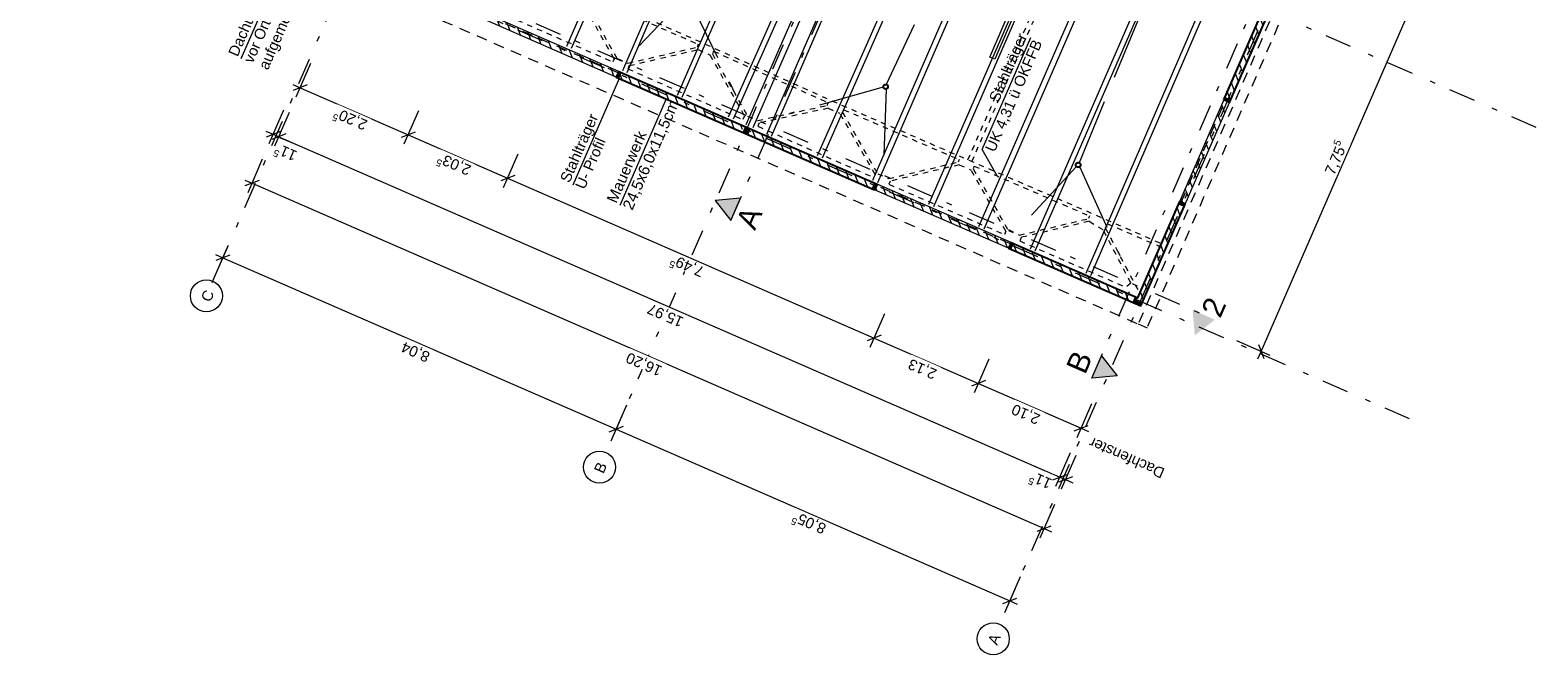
# Model space of a CAD drawing. Header units: metres. Extents: x -28 to 17.6, y -36.9 to 27.7.
# Tile 1 of 13: x -27.4 to 0.8, y -36.9 to -25.2. Entities that reach past the tile are written whole.
import ezdxf

# ---------------------------------------------------------------- set-up
doc = ezdxf.new("R2010")
doc.units = ezdxf.units.M
doc.header["$MEASUREMENT"] = 0
for name, pattern in [('3_Strichlinie', [0.35, 0.2, -0.15]), ('5_Strichlinie_ eng 2', [0.2, 0.1, -0.1]), ('Achslinie 01', [1.166667, 0.5, -0.3, 0, -0.366667]), ('DGN Style 3', [1.731308, 1.236649, -0.494659]), ('Wipeout_Contour', [1, 0, -1])]:
    doc.linetypes.add(name, pattern=pattern)
for name, color, linetype in [('00_Achsraster', 7, 'Continuous'), ('GBE_Beschriftung', 7, 'Continuous'), ('GBE_Dach', 7, 'Continuous'), ('GBE_Fen_Tuer', 7, 'Continuous'), ('GBE_Wand_Decke_tragend_Schnitt', 7, 'Continuous'), ('GBE_Wand_Decke_tragend_Schraffur', 7, 'Continuous'), ('NEU_GBE_Bemassung_fsa', 7, 'Continuous'), ('NEU_GBE_Fahrdraht', 7, 'Continuous'), ('NEU_GBE_Holzbalken', 7, 'Continuous'), ('NEU_GBE_Lampe', 7, 'Continuous'), ('NEU_GBE_Regenrinne', 7, 'Continuous'), ('NEU_GBE_Stuetze', 7, 'Continuous'), ('NEU_GBE_Traeger', 7, 'Continuous'), ('NEU_GPL_Schnittlinie', 7, 'Continuous')]:
    doc.layers.add(name, color=color, linetype=linetype)
doc.styles.add('ERSTELLTER_STIL_1', font='txt')
doc.dimstyles.new('ERSTELLTER_STIL__1', dxfattribs={"dimtxt": 0.2, "dimasz": 0.190285, "dimexe": 0.18, "dimexo": 0.5, "dimgap": 0.09, "dimtad": 1, "dimzin": 0, "dimdsep": 46, "dimtxsty": 'ERSTELLTER_STIL_1', "dimblk": 'ARROWHEAD_6', "dimblk1": 'ARROWHEAD_6', "dimblk2": 'ARROWHEAD_6', "dimcen": 0.09, "dimclrd": 7, "dimclre": 7, "dimclrt": 7, "dimazin": 0, "dimtfac": 1, "dimtdec": 4, "dimtmove": 2, "dimatfit": 3, "dimfxl": 1, "dimtolj": 1, "dimtzin": 0, "dimarcsym": 0})
doc.dimstyles.new('ERSTELLTER_STIL__2', dxfattribs={"dimtxt": 0.2, "dimasz": 0.190285, "dimexe": 0.18, "dimexo": 0.5, "dimgap": 0.09, "dimtad": 1, "dimzin": 0, "dimdsep": 46, "dimtxsty": 'ERSTELLTER_STIL_1', "dimblk": 'ARROWHEAD_6', "dimblk1": 'ARROWHEAD_6', "dimblk2": 'ARROWHEAD_6', "dimcen": 0.09, "dimclrd": 7, "dimclre": 7, "dimclrt": 7, "dimazin": 0, "dimtfac": 1, "dimtdec": 4, "dimtmove": 0, "dimatfit": 3, "dimfxl": 1, "dimtolj": 1, "dimtzin": 0, "dimarcsym": 0})
doc.dimstyles.new('ERSTELLTER_STIL__3', dxfattribs={"dimtxt": 0.2, "dimasz": 0.19, "dimexe": 0.18, "dimexo": 0.5, "dimgap": 0.09, "dimtad": 1, "dimzin": 0, "dimdsep": 46, "dimtxsty": 'ERSTELLTER_STIL_1', "dimblk": 'ARROWHEAD_6', "dimblk1": 'ARROWHEAD_6', "dimblk2": 'ARROWHEAD_6', "dimcen": 0.09, "dimclrd": 8, "dimclre": 8, "dimclrt": 8, "dimazin": 0, "dimtfac": 1, "dimtdec": 4, "dimtmove": 0, "dimatfit": 3, "dimfxl": 1, "dimtolj": 1, "dimtzin": 0, "dimarcsym": 0})

# ---------------------------------------------------------------- blocks, each defined once
blk = doc.blocks.new('*D18')
at = {"layer": 'NEU_GBE_Bemassung_fsa', "color": 7, "linetype": 'Continuous', "lineweight": 13}
for p, q in [((-22.945, -27.284), (-22.671, -26.654)), ((-22.84, -27.33), (-22.565, -26.7)), ((-23.008, -27.052), (-22.87, -27.112)), ((-22.738, -27.06), (-23.002, -27.164)), ((-22.633, -27.106), (-22.897, -27.21)), ((-22.87, -27.112), (-22.765, -27.158)), ((-22.765, -27.158), (-8.124, -33.535))]:
    blk.add_line(p, q, dxfattribs=at)
blk = doc.blocks.new('ARROWHEAD_6')
at = {"color": 0, "linetype": 'Continuous', "lineweight": 0}
for p, q in [((0, 0), (-1, 0)), ((-0.5, -0.5), (0.5, 0.5))]:
    blk.add_line(p, q, dxfattribs=at)
blk = doc.blocks.new('*D19')
at = {"layer": 'NEU_GBE_Bemassung_fsa', "color": 7, "linetype": 'Continuous', "lineweight": 13}
for p, q in [((-22.633, -27.106), (-22.897, -27.21)), ((-22.765, -27.158), (-8.124, -33.535)), ((-8.255, -33.587), (-7.992, -33.483))]:
    blk.add_line(p, q, dxfattribs=at)
at = {"color": 254, "linetype": 'Wipeout_Contour', "lineweight": 0, "ltscale": 142.080642}
blk.add_wipeout([(-22.327, -27.366), (-22.759, -27.177), (-22.873, -27.439), (-22.441, -27.627)], dxfattribs=at).dxf.layer = 'NEU_GBE_Bemassung_fsa'
at = {"color": 254, "linetype": 'Wipeout_Contour', "lineweight": 0, "ltscale": 136.766469}
blk.add_wipeout([(-15.101, -30.503), (-15.792, -30.202), (-15.899, -30.447), (-15.208, -30.747)], dxfattribs=at).dxf.layer = 'NEU_GBE_Bemassung_fsa'
at = {"color": 254, "linetype": 'Wipeout_Contour', "lineweight": 0, "ltscale": 138.381418}
blk.add_wipeout([(-8.187, -33.514), (-8.602, -33.333), (-8.709, -33.578), (-8.294, -33.759)], dxfattribs=at).dxf.layer = 'NEU_GBE_Bemassung_fsa'
at = {"layer": 'NEU_GBE_Bemassung_fsa', "color": 7, "lineweight": 13, "char_height": 0.2, "attachment_point": 7, "rotation": 156.4651, "style": 'ERSTELLTER_STIL_1'}
for s, insert in [('\\A1;{\\pql;\\fArial|b0|i0|c0|p34;11\\fArial|b0|i0|c0|p34;\\A1{\\H.66x;\\S5^  ;}}', (-22.383, -27.386)), ('\\A1;{\\pql;\\fArial|b0|i0|c0|p34;15,97}', (-15.145, -30.52)), ('\\A1;{\\pql;\\fArial|b0|i0|c0|p34;11\\fArial|b0|i0|c0|p34;\\A1{\\H.66x;\\S5^  ;}}', (-8.23, -33.529))]:
    blk.add_mtext(s, dxfattribs=dict(at, insert=insert))
blk = doc.blocks.new('*D20')
at = {"layer": 'NEU_GBE_Bemassung_fsa', "color": 7, "linetype": 'Continuous', "lineweight": 13}
for p, q in [((-22.765, -27.158), (-8.124, -33.535)), ((-8.199, -33.707), (-7.924, -33.076)), ((-8.093, -33.753), (-7.818, -33.122)), ((-8.255, -33.587), (-7.992, -33.483)), ((-7.886, -33.529), (-8.15, -33.632)), ((-8.124, -33.535), (-8.018, -33.581)), ((-8.018, -33.581), (-7.88, -33.641))]:
    blk.add_line(p, q, dxfattribs=at)
blk = doc.blocks.new('*D21')
at = {"layer": 'NEU_GBE_Bemassung_fsa', "color": 7, "linetype": 'Continuous', "lineweight": 13}
for p, q in [((-22.44, -26.413), (-22.166, -25.783)), ((-22.503, -26.181), (-22.365, -26.241)), ((-22.234, -26.189), (-22.497, -26.293)), ((-22.365, -26.241), (-20.343, -27.122)), ((-20.418, -27.294), (-20.143, -26.664)), ((-20.211, -27.07), (-20.475, -27.174)), ((-20.343, -27.122), (-18.476, -27.935))]:
    blk.add_line(p, q, dxfattribs=at)
at = {"color": 254, "linetype": 'Wipeout_Contour', "lineweight": 0, "ltscale": 137.241343}
blk.add_wipeout([(-21.035, -26.828), (-21.678, -26.547), (-21.785, -26.792), (-21.142, -27.072)], dxfattribs=at).dxf.layer = 'NEU_GBE_Bemassung_fsa'
at = {"layer": 'NEU_GBE_Bemassung_fsa', "color": 7, "lineweight": 13, "insert": (-21.064, -26.809), "char_height": 0.2, "attachment_point": 7, "rotation": 156.4651, "style": 'ERSTELLTER_STIL_1'}
blk.add_mtext('\\A1;{\\pql;\\fArial|b0|i0|c0|p34;2,20\\fArial|b0|i0|c0|p34;\\A1{\\H.66x;\\S5^  ;}}', dxfattribs=at)
blk = doc.blocks.new('*D22')
at = {"layer": 'NEU_GBE_Bemassung_fsa', "color": 7, "linetype": 'Continuous', "lineweight": 13}
for p, q in [((-20.211, -27.07), (-20.475, -27.174)), ((-20.343, -27.122), (-18.476, -27.935)), ((-18.551, -28.107), (-18.276, -27.477)), ((-18.344, -27.883), (-18.607, -27.987)), ((-18.476, -27.935), (-11.603, -30.929))]:
    blk.add_line(p, q, dxfattribs=at)
at = {"color": 254, "linetype": 'Wipeout_Contour', "lineweight": 0, "ltscale": 135.283587}
blk.add_wipeout([(-19.09, -27.675), (-19.733, -27.395), (-19.84, -27.639), (-19.197, -27.919)], dxfattribs=at).dxf.layer = 'NEU_GBE_Bemassung_fsa'
at = {"layer": 'NEU_GBE_Bemassung_fsa', "color": 7, "lineweight": 13, "insert": (-19.119, -27.656), "char_height": 0.2, "attachment_point": 7, "rotation": 156.4651, "style": 'ERSTELLTER_STIL_1'}
blk.add_mtext('\\A1;{\\pql;\\fArial|b0|i0|c0|p34;2,03\\fArial|b0|i0|c0|p34;\\A1{\\H.66x;\\S5^  ;}}', dxfattribs=at)
blk = doc.blocks.new('*D23')
at = {"layer": 'NEU_GBE_Bemassung_fsa', "color": 7, "linetype": 'Continuous', "lineweight": 13}
for p, q in [((-18.344, -27.883), (-18.607, -27.987)), ((-18.476, -27.935), (-11.603, -30.929)), ((-11.471, -30.877), (-11.734, -30.981)), ((-11.603, -30.929), (-9.649, -31.78))]:
    blk.add_line(p, q, dxfattribs=at)
at = {"color": 254, "linetype": 'Wipeout_Contour', "lineweight": 0, "ltscale": 132.771636}
blk.add_wipeout([(-14.72, -29.578), (-15.363, -29.298), (-15.47, -29.543), (-14.827, -29.823)], dxfattribs=at).dxf.layer = 'NEU_GBE_Bemassung_fsa'
at = {"layer": 'NEU_GBE_Bemassung_fsa', "color": 7, "lineweight": 13, "insert": (-14.749, -29.56), "char_height": 0.2, "attachment_point": 7, "rotation": 156.4651, "style": 'ERSTELLTER_STIL_1'}
blk.add_mtext('\\A1;{\\pql;\\fArial|b0|i0|c0|p34;7,49\\fArial|b0|i0|c0|p34;\\A1{\\H.66x;\\S5^  ;}}', dxfattribs=at)
blk = doc.blocks.new('*D24')
at = {"layer": 'NEU_GBE_Bemassung_fsa', "color": 7, "linetype": 'Continuous', "lineweight": 13}
for p, q in [((-18.476, -27.935), (-11.603, -30.929)), ((-11.678, -31.101), (-11.403, -30.47)), ((-11.471, -30.877), (-11.734, -30.981)), ((-11.603, -30.929), (-9.649, -31.78)), ((-9.517, -31.728), (-9.781, -31.831))]:
    blk.add_line(p, q, dxfattribs=at)
at = {"color": 254, "linetype": 'Wipeout_Contour', "lineweight": 0, "ltscale": 132.988726}
blk.add_wipeout([(-10.353, -31.48), (-10.904, -31.24), (-11.01, -31.485), (-10.459, -31.725)], dxfattribs=at).dxf.layer = 'NEU_GBE_Bemassung_fsa'
at = {"layer": 'NEU_GBE_Bemassung_fsa', "color": 7, "lineweight": 13, "insert": (-10.397, -31.497), "char_height": 0.2, "attachment_point": 7, "rotation": 156.4651, "style": 'ERSTELLTER_STIL_1'}
blk.add_mtext('\\A1;{\\pql;\\fArial|b0|i0|c0|p34;2,13}', dxfattribs=at)
blk = doc.blocks.new('*D25')
at = {"layer": 'NEU_GBE_Bemassung_fsa', "color": 7, "linetype": 'Continuous', "lineweight": 13}
for p, q in [((-9.724, -31.952), (-9.449, -31.321)), ((-9.517, -31.728), (-9.781, -31.831)), ((-9.649, -31.78), (-7.724, -32.618)), ((-7.799, -32.79), (-7.525, -32.159)), ((-7.856, -32.67), (-7.592, -32.566)), ((-7.724, -32.618), (-7.587, -32.678))]:
    blk.add_line(p, q, dxfattribs=at)
at = {"color": 254, "linetype": 'Wipeout_Contour', "lineweight": 0, "ltscale": 133.962704}
blk.add_wipeout([(-8.414, -32.325), (-8.965, -32.085), (-9.071, -32.33), (-8.52, -32.569)], dxfattribs=at).dxf.layer = 'NEU_GBE_Bemassung_fsa'
at = {"layer": 'NEU_GBE_Bemassung_fsa', "color": 7, "lineweight": 13, "insert": (-8.458, -32.342), "char_height": 0.2, "attachment_point": 7, "rotation": 156.4651, "style": 'ERSTELLTER_STIL_1'}
blk.add_mtext('\\A1;{\\pql;\\fArial|b0|i0|c0|p34;2,10}', dxfattribs=at)
blk = doc.blocks.new('*D34')
at = {"layer": '00_Achsraster', "color": 8, "linetype": 'Continuous', "lineweight": 18}
for p, q in [((-24.016, -29.886), (-23.741, -29.255)), ((-23.953, -29.367), (-23.816, -29.427)), ((-23.684, -29.376), (-23.947, -29.479)), ((-23.816, -29.427), (-16.444, -32.638)), ((-16.519, -32.81), (-16.244, -32.18)), ((-16.312, -32.586), (-16.576, -32.69)), ((-16.444, -32.638), (-9.061, -35.854))]:
    blk.add_line(p, q, dxfattribs=at)
at = {"color": 254, "linetype": 'Wipeout_Contour', "lineweight": 0, "ltscale": 148.513956}
blk.add_wipeout([(-19.86, -31.16), (-20.407, -30.922), (-20.511, -31.162), (-19.965, -31.4)], dxfattribs=at).dxf.layer = '00_Achsraster'
at = {"layer": '00_Achsraster', "color": 8, "lineweight": 18, "insert": (-19.901, -31.176), "char_height": 0.2, "attachment_point": 7, "rotation": 156.4651, "style": 'ERSTELLTER_STIL_1'}
blk.add_mtext('\\A1;{\\pql;\\fArial|b0|i0|c0|p34;8,04}', dxfattribs=at)
blk = doc.blocks.new('*D35')
at = {"layer": '00_Achsraster', "color": 8, "linetype": 'Continuous', "lineweight": 18}
for p, q in [((-16.312, -32.586), (-16.576, -32.69)), ((-16.444, -32.638), (-9.061, -35.854)), ((-9.136, -36.025), (-8.862, -35.395)), ((-9.193, -35.905), (-8.93, -35.802)), ((-9.061, -35.854), (-8.924, -35.913))]:
    blk.add_line(p, q, dxfattribs=at)
at = {"color": 254, "linetype": 'Wipeout_Contour', "lineweight": 0, "ltscale": 146.739424}
blk.add_wipeout([(-12.437, -34.393), (-13.076, -34.115), (-13.18, -34.355), (-12.542, -34.633)], dxfattribs=at).dxf.layer = '00_Achsraster'
at = {"layer": '00_Achsraster', "color": 8, "lineweight": 18, "insert": (-12.462, -34.374), "char_height": 0.2, "attachment_point": 7, "rotation": 156.4651, "style": 'ERSTELLTER_STIL_1'}
blk.add_mtext('\\A1;{\\pql;\\fArial|b0|i0|c0|p34;8,05\\fArial|b0|i0|c0|p34;\\A1{\\H.66x;\\S5^  ;}}', dxfattribs=at)
blk = doc.blocks.new('*D37')
at = {"layer": 'NEU_GBE_Bemassung_fsa', "color": 7, "linetype": 'Continuous', "lineweight": 13}
for p, q in [((-23.344, -28.201), (-23.07, -27.57)), ((-23.407, -27.969), (-23.269, -28.029)), ((-23.138, -27.977), (-23.401, -28.081)), ((-23.269, -28.029), (-8.417, -34.497)), ((-8.492, -34.67), (-8.218, -34.039)), ((-8.549, -34.549), (-8.286, -34.446)), ((-8.417, -34.497), (-8.28, -34.557))]:
    blk.add_line(p, q, dxfattribs=at)
at = {"color": 254, "linetype": 'Wipeout_Contour', "lineweight": 0, "ltscale": 140.759384}
blk.add_wipeout([(-15.501, -31.419), (-16.191, -31.119), (-16.298, -31.363), (-15.607, -31.664)], dxfattribs=at).dxf.layer = 'NEU_GBE_Bemassung_fsa'
at = {"layer": 'NEU_GBE_Bemassung_fsa', "color": 7, "lineweight": 13, "insert": (-15.545, -31.437), "char_height": 0.2, "attachment_point": 7, "rotation": 156.4651, "style": 'ERSTELLTER_STIL_1'}
blk.add_mtext('\\A1;{\\pql;\\fArial|b0|i0|c0|p34;16,20}', dxfattribs=at)
blk = doc.blocks.new('*D38')
at = {"layer": 'NEU_GBE_Bemassung_fsa', "color": 7, "linetype": 'Continuous', "lineweight": 13}
for p, q in [((-1.251, -24.07), (-0.502, -22.35)), ((-1.302, -23.938), (-1.199, -24.202)), ((-4.348, -31.181), (-1.251, -24.07)), ((-4.176, -31.256), (-4.806, -30.982)), ((-4.4, -31.05), (-4.296, -31.313)), ((-4.408, -31.319), (-4.348, -31.181))]:
    blk.add_line(p, q, dxfattribs=at)
at = {"color": 254, "linetype": 'Wipeout_Contour', "lineweight": 0, "ltscale": 110.909685}
blk.add_wipeout([(-2.945, -27.945), (-2.665, -27.302), (-2.91, -27.195), (-3.19, -27.838)], dxfattribs=at).dxf.layer = 'NEU_GBE_Bemassung_fsa'
at = {"layer": 'NEU_GBE_Bemassung_fsa', "color": 7, "lineweight": 13, "insert": (-2.927, -27.916), "char_height": 0.2, "attachment_point": 7, "rotation": 66.4651, "style": 'ERSTELLTER_STIL_1'}
blk.add_mtext('\\A1;{\\pql;\\fArial|b0|i0|c0|p34;7,75\\fArial|b0|i0|c0|p34;\\A1{\\H.66x;\\S5^  ;}}', dxfattribs=at)
blk = doc.blocks.new('*D39')
at = {"layer": 'NEU_GBE_Bemassung_fsa', "color": 7, "linetype": 'Continuous', "lineweight": 13}
for p, q in [((-0.502, -22.35), (1.218, -18.402)), ((-0.329, -22.425), (-0.96, -22.15)), ((-0.553, -22.218), (-0.45, -22.482)), ((-1.251, -24.07), (-0.502, -22.35)), ((-1.079, -24.145), (-1.709, -23.87)), ((-1.302, -23.938), (-1.199, -24.202)), ((-4.348, -31.181), (-1.251, -24.07))]:
    blk.add_line(p, q, dxfattribs=at)
at = {"color": 254, "linetype": 'Wipeout_Contour', "lineweight": 0, "ltscale": 92.7168}
blk.add_wipeout([(-1.022, -23.529), (-0.742, -22.886), (-0.987, -22.779), (-1.267, -23.422)], dxfattribs=at).dxf.layer = 'NEU_GBE_Bemassung_fsa'
at = {"layer": 'NEU_GBE_Bemassung_fsa', "color": 7, "lineweight": 13, "insert": (-1.004, -23.5), "char_height": 0.2, "attachment_point": 7, "rotation": 66.4651, "style": 'ERSTELLTER_STIL_1'}
blk.add_mtext('\\A1;{\\pql;\\fArial|b0|i0|c0|p34;1,87\\fArial|b0|i0|c0|p34;\\A1{\\H.66x;\\S5^  ;}}', dxfattribs=at)

msp = doc.modelspace()

# ---------------------------------------------------------------- hatches: boundary and pattern name
at = {"layer": 'GBE_Wand_Decke_tragend_Schraffur', "linetype": 'Continuous', "lineweight": 13}
h = msp.add_hatch(dxfattribs=at)
h.set_pattern_fill('MW_Ziegel_0001', style=0, pattern_type=2)
h.set_pattern_definition([(111.465, (-4.92263, -26.47328), (0.1256365, 0.049401), [])])
h.paths.add_polyline_path([(-5.046, -26.469), (-4.941, -26.515), (-2.545, -21.014), (-2.65, -20.968)])
h = msp.add_hatch(dxfattribs=at)
h.set_pattern_fill('MW_Vormauerziegel_0001', style=0, pattern_type=2)
h.set_pattern_definition([(111.465, (-19.20709, -24.83478), (0.139596, 0.05489), [])])
h.paths.add_polyline_path([(-21.453, -23.857), (-16.439, -26.04), (-16.394, -25.935), (-21.301, -23.798), (-20.514, -21.991), (-20.62, -21.945)])
h = msp.add_hatch(dxfattribs=at)
h.set_pattern_fill('MW_Ziegel_0001', style=0, pattern_type=2)
h.set_pattern_definition([(111.465, (-14.0748, -27.02137), (0.1256365, 0.049401), [])])
h.paths.add_polyline_path([(-16.44, -26.041), (-14.093, -27.063), (-14.047, -26.957), (-16.394, -25.935)])
h = msp.add_hatch(dxfattribs=at)
h.set_pattern_fill('MW_Ziegel_0001', style=0, pattern_type=2)
h.set_pattern_definition([(111.465, (-6.83805, -30.22152), (0.1256365, 0.049401), [])])
h.paths.add_polyline_path([(-9.084, -29.244), (-6.6, -30.325), (-4.941, -26.515), (-5.046, -26.469), (-6.66, -30.174), (-9.038, -29.139)])
h = msp.add_hatch(dxfattribs=at)
h.set_pattern_fill('MW_Ziegel_0001', style=0, pattern_type=2)
h.set_pattern_definition([(111.465, (-11.57793, -28.10842), (0.1256365, 0.049401), [])])
h.paths.add_polyline_path([(-13.963, -27.119), (-9.083, -29.244), (-9.038, -29.138), (-13.917, -27.013)])
at = {"layer": 'NEU_GBE_Stuetze', "linetype": 'Continuous', "lineweight": 13}
for points in [[(-16.394, -25.935), (-16.439, -26.041), (-16.384, -26.065), (-16.339, -25.959)], [(-4.917, -26.46), (-5.022, -26.414), (-5.046, -26.469), (-4.941, -26.515)], [(-14.027, -26.966), (-14.073, -27.071), (-14.018, -27.095), (-13.972, -26.99)], [(-13.972, -26.99), (-14.018, -27.095), (-13.963, -27.119), (-13.917, -27.014)], [(-11.605, -28.021), (-11.651, -28.126), (-11.596, -28.15), (-11.55, -28.045)], [(-5.77, -28.419), (-5.875, -28.373), (-5.899, -28.428), (-5.794, -28.474)], [(-9.038, -29.139), (-9.084, -29.244), (-9.029, -29.268), (-8.983, -29.163)], [(-6.717, -30.15), (-6.763, -30.255), (-6.706, -30.28), (-6.66, -30.174)], [(-6.682, -30.225), (-6.706, -30.28), (-6.601, -30.326), (-6.577, -30.271)]]:
    msp.add_hatch(color=7, dxfattribs=at).paths.add_polyline_path(points)

# ---------------------------------------------------------------- linework, layer by layer
at = {"layer": '00_Achsraster', "color": 8, "linetype": 'Achslinie 01', "lineweight": 18}
for p, q in [((1.069, 27.709), (-24.006, -29.863)), ((8.441, 24.499), (-16.634, -33.074)), ((15.824, 21.283), (-9.251, -36.289)), ((0.811, -26.985), (-25.053, -15.721)), ((-1.566, -32.442), (-27.429, -21.177))]:
    msp.add_line(p, q, dxfattribs=at)
at = {"layer": '00_Achsraster', "color": 8, "linetype": 'Continuous', "lineweight": 18}
for centre in [(-24.125, -30.138), (-16.753, -33.349), (-9.371, -36.564)]:
    msp.add_circle(centre, 0.3, dxfattribs=at)
at = {"layer": 'GBE_Beschriftung', "color": 7, "linetype": 'Continuous', "lineweight": 13}
for points in [[(-21.528, -24.016), (-22.712, -23.943), (-23.477, -25.7)], [(-16.384, -26.065), (-16.549, -26.441), (-17.255, -28.063)], [(-15.501, -26.449), (-15.665, -26.826), (-16.371, -28.448)]]:
    msp.add_lwpolyline(points, dxfattribs=at)
at = {"layer": 'GBE_Dach', "color": 253, "linetype": '3_Strichlinie', "lineweight": 18, "true_color": 0x9f9f9f}
for p in [(12.821, 14.167), (-21.623, -24.146)]:
    msp.add_line(p, (-6.653, -30.666), dxfattribs=at)
at = {"layer": 'GBE_Fen_Tuer', "color": 7, "linetype": '3_Strichlinie', "lineweight": 13}
for p, q in [((-16.406, -25.963), (-18.918, -24.868)), ((-5.848, -28.385), (-5.02, -26.483)), ((-9.05, -29.166), (-11.562, -28.072))]:
    msp.add_line(p, q, dxfattribs=at)
at = {"layer": 'GBE_Wand_Decke_tragend_Schnitt', "color": 7, "linetype": 'Continuous', "lineweight": 13}
for p, q in [((-16.394, -25.935), (-18.906, -24.841)), ((-16.439, -26.041), (-18.952, -24.946)), ((-5.875, -28.373), (-5.047, -26.472)), ((-5.77, -28.419), (-4.942, -26.517)), ((-9.084, -29.244), (-11.596, -28.15)), ((-9.038, -29.139), (-11.55, -28.045))]:
    msp.add_line(p, q, dxfattribs=at)
at = {"layer": 'GBE_Wand_Decke_tragend_Schnitt', "color": 7, "linetype": 'Continuous', "lineweight": 25}
for p, q in [((-16.394, -25.935), (-16.439, -26.041)), ((-4.941, -26.515), (-5.046, -26.469)), ((-11.55, -28.045), (-11.596, -28.15)), ((-5.77, -28.419), (-5.875, -28.373)), ((-9.038, -29.139), (-9.084, -29.244))]:
    msp.add_line(p, q, dxfattribs=at)
for points in [[(-5.046, -26.469), (-3.473, -22.858)], [(-4.941, -26.515), (-3.368, -22.904)], [(-16.394, -25.935), (-11.55, -28.045)], [(-16.439, -26.041), (-11.596, -28.15)], [(-9.084, -29.244), (-6.601, -30.326), (-5.77, -28.419)], [(-9.038, -29.139), (-6.66, -30.174), (-5.875, -28.373)]]:
    msp.add_lwpolyline(points, dxfattribs=at)
at = {"layer": 'NEU_GBE_Fahrdraht', "color": 8, "linetype": 'DGN Style 3', "lineweight": 18}
for p, q in [((-15.153, -24.553), (-16.293, -25.748)), ((-15.081, -24.563), (-14.202, -26.375)), ((-11.437, -26.228), (-13.188, -26.724)), ((-11.378, -26.269), (-11.439, -27.896)), ((-7.816, -27.721), (-8.969, -28.964)), ((-7.75, -27.727), (-6.997, -29.386))]:
    msp.add_line(p, q, dxfattribs=at)
at = {"layer": 'NEU_GBE_Fahrdraht', "color": 8, "linetype": 'DGN Style 3', "lineweight": 18, "flags": 128}
for points in [[(-11.371, -26.174), (-9.583, -22.362), (-7.213, -16.867), (-4.837, -11.333), (-2.449, -5.806), (-0.045, -0.313), (2.379, 5.182), (6.076, 13.669), (6.24, 14.027)], [(-7.756, -27.644), (-6.187, -23.84), (-3.804, -18.361), (-1.416, -12.848), (0.958, -7.341), (3.373, -1.825), (5.792, 3.681), (8.191, 9.159), (9.636, 12.477)]]:
    msp.add_lwpolyline(points, dxfattribs=at)
at = {"layer": 'NEU_GBE_Fahrdraht', "color": 8, "linetype": 'DGN Style 3', "lineweight": 18}
for centre, radius in [((-11.388, -26.221), 0.0495), ((-11.388, -26.221), 0.0377), ((-7.779, -27.687), 0.0495), ((-7.779, -27.687), 0.0377)]:
    msp.add_circle(centre, radius, dxfattribs=at)
at = {"layer": 'NEU_GBE_Holzbalken', "color": 49, "linetype": 'Continuous', "lineweight": 18, "true_color": 0x3f3f3f}
for p, q in [((-15.024, -20.069), (-17.374, -25.467)), ((-14.933, -20.109), (-17.284, -25.506)), ((-15.289, -26.377), (-12.941, -20.986)), ((-15.204, -26.414), (-12.856, -21.023)), ((-13.615, -27.108), (-11.278, -21.707)), ((-13.527, -27.146), (-11.185, -21.747)), ((-8.241, -23.05), (-10.585, -28.43)), ((-8.149, -23.09), (-10.493, -28.47)), ((-9.639, -28.843), (-7.295, -23.462)), ((-9.543, -28.885), (-7.199, -23.503)), ((-6.334, -23.88), (-8.678, -29.262)), ((-6.245, -23.919), (-8.589, -29.301)), ((-5.304, -24.329), (-7.638, -29.722)), ((-5.213, -24.369), (-7.547, -29.762))]:
    msp.add_line(p, q, dxfattribs=at)
at = {"layer": 'NEU_GBE_Holzbalken', "color": 251, "linetype": 'Continuous', "lineweight": 18, "true_color": 0x5f5f5f}
for p, q in [((-11.666, -21.558), (-14.008, -26.936)), ((-11.536, -21.615), (-13.879, -26.993))]:
    msp.add_line(p, q, dxfattribs=at)
at = {"layer": 'NEU_GBE_Holzbalken', "color": 49, "linetype": 'Continuous', "lineweight": 18, "true_color": 0x3f3f3f, "flags": 128}
for points in [[(-13.972, -20.531), (-14.314, -21.278), (-16.324, -25.925)], [(-13.891, -20.567), (-14.233, -21.314), (-16.243, -25.961)], [(-11.996, -21.415), (-13.308, -24.466), (-14.339, -26.792)], [(-11.897, -21.436), (-13.217, -24.506), (-14.248, -26.831)], [(-10.329, -22.14), (-10.665, -22.911), (-11.338, -24.497), (-12.672, -27.519)], [(-10.239, -22.179), (-10.575, -22.95), (-11.249, -24.536), (-12.582, -27.558)], [(-11.627, -27.975), (-10.276, -24.873), (-9.299, -22.589)], [(-11.536, -28.015), (-10.185, -24.913), (-9.208, -22.628)]]:
    msp.add_lwpolyline(points, dxfattribs=at)
at = {"layer": 'NEU_GBE_Lampe', "color": 54, "linetype": 'Continuous', "lineweight": 18, "true_color": 0xa88f00, "flags": 128}
msp.add_lwpolyline([(-9.433, -25.668), (-8.974, -24.589), (-8.882, -24.628), (-9.341, -25.707)], close=True, dxfattribs=at)
at = {"layer": 'NEU_GBE_Regenrinne', "color": 253, "linetype": '3_Strichlinie', "lineweight": 18, "true_color": 0x9f9f9f}
for p in [(12.986, 14.095), (-6.653, -30.666)]:
    msp.add_line(p, (-6.488, -30.738), dxfattribs=at)
at = {"layer": 'NEU_GBE_Traeger', "color": 9, "linetype": '5_Strichlinie_ eng 2', "lineweight": 18}
for p, q in [((-9.846, -27.59), (-7.912, -23.178)), ((-16.481, -25.699), (-17.132, -24.547)), ((-16.423, -25.691), (-17.081, -24.528)), ((-18.662, -24.815), (-16.505, -25.755)), ((-14.902, -25.426), (-14.925, -25.48)), ((-16.481, -25.699), (-16.505, -25.755)), ((-16.423, -25.691), (-16.22, -25.78)), ((-16.22, -25.78), (-14.925, -25.48)), ((-16.195, -25.825), (-14.906, -25.526)), ((-14.906, -25.526), (-14.685, -25.623)), ((-14.685, -25.623), (-14.038, -26.767)), ((-14.616, -25.554), (-14.638, -25.605)), ((-14.638, -25.605), (-13.977, -26.773)), ((-16.195, -25.825), (-16.222, -25.886)), ((-16.222, -25.886), (-14.068, -26.837)), ((-13.788, -26.855), (-12.485, -26.571)), ((-12.485, -26.571), (-12.464, -26.522)), ((-14.038, -26.767), (-14.068, -26.837)), ((-13.977, -26.773), (-13.788, -26.855)), ((-12.464, -26.625), (-13.758, -26.901)), ((-12.464, -26.625), (-12.247, -26.719)), ((-11.585, -27.866), (-12.247, -26.719)), ((-12.178, -26.65), (-12.2, -26.7)), ((-12.2, -26.7), (-11.537, -27.853)), ((-13.758, -26.901), (-13.785, -26.962)), ((-13.785, -26.962), (-11.611, -27.925)), ((-11.332, -27.943), (-10.032, -27.632)), ((-10.008, -27.685), (-11.301, -27.99)), ((-10.012, -27.585), (-10.032, -27.632)), ((-10.008, -27.685), (-9.792, -27.779)), ((-11.585, -27.866), (-11.611, -27.925)), ((-11.537, -27.853), (-11.332, -27.943)), ((-9.135, -28.928), (-9.792, -27.779)), ((-9.726, -27.709), (-9.747, -27.758)), ((-9.747, -27.758), (-9.088, -28.912)), ((-11.301, -27.99), (-11.326, -28.048)), ((-11.326, -28.048), (-9.162, -28.99)), ((-8.881, -29.002), (-7.586, -28.693)), ((-7.574, -28.743), (-8.846, -29.044)), ((-7.565, -28.643), (-7.586, -28.693)), ((-7.574, -28.743), (-7.312, -28.9)), ((-7.268, -28.872), (-7.231, -28.788)), ((-7.231, -28.788), (-6.246, -29.214)), ((-9.135, -28.928), (-9.162, -28.99)), ((-9.088, -28.912), (-8.881, -29.002)), ((-8.846, -29.044), (-8.875, -29.11)), ((-8.875, -29.11), (-6.885, -29.977)), ((-6.79, -29.899), (-7.312, -28.9)), ((-7.268, -28.872), (-6.628, -30.087)), ((-6.79, -29.899), (-6.885, -29.977))]:
    msp.add_line(p, q, dxfattribs=at)
at = {"layer": 'NEU_GBE_Traeger', "color": 9, "linetype": '5_Strichlinie_ eng 2', "lineweight": 18, "flags": 128}
for points in [[(-20.817, -22.776), (-18.304, -23.865), (-17.024, -24.431), (-14.886, -25.371), (-14.589, -25.506), (-12.137, -26.599), (-9.929, -27.554), (-9.278, -27.833), (-6.222, -29.157)], [(-9.772, -27.622), (-7.837, -23.211)], [(-17.06, -24.48), (-17.052, -24.484), (-14.907, -25.424), (-14.902, -25.426)], [(-14.616, -25.554), (-14.606, -25.559), (-12.464, -26.522)], [(-12.178, -26.65), (-12.172, -26.653), (-10.012, -27.585)], [(-9.726, -27.709), (-9.3, -27.893), (-7.565, -28.643)]]:
    msp.add_lwpolyline(points, dxfattribs=at)

# ---------------------------------------------------------------- texts
at = {"layer": '00_Achsraster', "color": 8, "linetype": 'Continuous', "lineweight": 18, "insert": (-9.299, -36.698), "char_height": 0.2, "attachment_point": 7, "rotation": 66.4651, "style": 'ERSTELLTER_STIL_1'}
msp.add_mtext('\\A1;{\\pql;\\fArial|b0|i0|c0|p34;A}', dxfattribs=at)

# ---------------------------------------------------------------- dimensions: what is measured, and where the dimension line sits
at = {"layer": 'NEU_GBE_Bemassung_fsa', "color": 7, "linetype": 'Continuous', "lineweight": 13}
dim = msp.add_linear_dim(base=(-22.76474, -27.15792), p1=(-21.45258, -23.85717), p2=(-21.30123, -23.79766), angle=336.46509, dimstyle='ERSTELLTER_STIL__1', dxfattribs=at)
dim.commit()
dim.dimension.update_dxf_attribs({"geometry": '*D18', "text_midpoint": (-22.79477, -27.31768), "dimtype": 160, "text_rotation": 156.46509})

# ---------------------------------------------------------------- next in the draw order: dimensions: what is measured, and where the dimension line sits
dim = msp.add_linear_dim(base=(-8.124, -33.535), p1=(-21.301, -23.798), p2=(-6.66, -30.174), angle=336.4651, dimstyle='ERSTELLTER_STIL__2', dxfattribs=at)
dim.commit()
dim.dimension.update_dxf_attribs({"geometry": '*D19', "text_midpoint": (-15.509, -30.471), "dimtype": 160, "text_rotation": 156.4651})

# ---------------------------------------------------------------- next in the draw order: dimensions: what is measured, and where the dimension line sits
dim = msp.add_linear_dim(base=(-8.0181, -33.5806), p1=(-6.6601, -30.1744), p2=(-6.6005, -30.3258), angle=336.4651, dimstyle='ERSTELLTER_STIL__2', dxfattribs=at)
dim.commit()
dim.dimension.update_dxf_attribs({"geometry": '*D20', "text_midpoint": (-8.6425, -33.4614), "dimtype": 160, "text_rotation": 156.4651})

# ---------------------------------------------------------------- next in the draw order: dimensions: what is measured, and where the dimension line sits
dim = msp.add_linear_dim(base=(-20.343, -27.122), p1=(-21.301, -23.798), p2=(-16.152, -17.499), angle=336.4651, dimstyle='ERSTELLTER_STIL__2', dxfattribs=at)
dim.commit()
dim.dimension.update_dxf_attribs({"geometry": '*D21', "text_midpoint": (-21.598, -26.728), "dimtype": 160, "text_rotation": 156.4651})

# ---------------------------------------------------------------- next in the draw order: dimensions: what is measured, and where the dimension line sits
dim = msp.add_linear_dim(base=(-18.476, -27.935), p1=(-16.152, -17.499), p2=(-14.284, -18.312), angle=336.4651, dimstyle='ERSTELLTER_STIL__2', dxfattribs=at)
dim.commit()
dim.dimension.update_dxf_attribs({"geometry": '*D22', "text_midpoint": (-19.653, -27.575), "dimtype": 160, "text_rotation": 156.4651})

# ---------------------------------------------------------------- next in the draw order: dimensions: what is measured, and where the dimension line sits
dim = msp.add_linear_dim(base=(-11.603, -30.929), p1=(-14.284, -18.312), p2=(-7.441, -21.374), angle=336.4651, dimstyle='ERSTELLTER_STIL__2', dxfattribs=at)
dim.commit()
dim.dimension.update_dxf_attribs({"geometry": '*D23', "text_midpoint": (-15.283, -29.478), "dimtype": 160, "text_rotation": 156.4651})

# ---------------------------------------------------------------- next in the draw order: dimensions: what is measured, and where the dimension line sits
dim = msp.add_linear_dim(base=(-9.649, -31.78), p1=(-7.441, -21.374), p2=(-5.487, -22.225), angle=336.4651, dimstyle='ERSTELLTER_STIL__2', dxfattribs=at)
dim.commit()
dim.dimension.update_dxf_attribs({"geometry": '*D24', "text_midpoint": (-10.689, -31.479), "dimtype": 160, "text_rotation": 156.4651})

# ---------------------------------------------------------------- next in the draw order: dimensions: what is measured, and where the dimension line sits
dim = msp.add_linear_dim(base=(-7.724, -32.618), p1=(-5.487, -22.225), p2=(-6.66, -30.174), angle=336.4651, dimstyle='ERSTELLTER_STIL__2', dxfattribs=at)
dim.commit()
dim.dimension.update_dxf_attribs({"geometry": '*D25', "text_midpoint": (-8.75, -32.324), "dimtype": 160, "text_rotation": 156.4651})

# ---------------------------------------------------------------- next in the draw order: dimensions: what is measured, and where the dimension line sits
at = {"layer": '00_Achsraster', "color": 8, "linetype": 'Continuous', "lineweight": 18}
dim = msp.add_linear_dim(base=(-16.444, -32.638), p1=(-24.006, -29.863), p2=(-15.009, -29.343), angle=336.4651, dimstyle='ERSTELLTER_STIL__3', dxfattribs=at)
dim.commit()
dim.dimension.update_dxf_attribs({"geometry": '*D34', "text_midpoint": (-20.193, -31.158), "dimtype": 160, "text_rotation": 156.4651})

# ---------------------------------------------------------------- next in the draw order: texts
at = {"layer": '00_Achsraster', "color": 8, "linetype": 'Continuous', "lineweight": 18, "insert": (-24.05, -30.273), "char_height": 0.2, "attachment_point": 7, "rotation": 66.4651, "style": 'ERSTELLTER_STIL_1'}
msp.add_mtext('\\A1;{\\pql;\\fArial|b0|i0|c0|p34;C}', dxfattribs=at)

# ---------------------------------------------------------------- next in the draw order: dimensions: what is measured, and where the dimension line sits
at = {"layer": '00_Achsraster', "color": 8, "linetype": 'Continuous', "lineweight": 18}
dim = msp.add_linear_dim(base=(-9.061, -35.854), p1=(-15.009, -29.343), p2=(-9.061, -35.854), angle=336.4651, dimstyle='ERSTELLTER_STIL__3', dxfattribs=at)
dim.commit()
dim.dimension.update_dxf_attribs({"geometry": '*D35', "text_midpoint": (-12.997, -34.292), "dimtype": 160, "text_rotation": 156.4651})

# ---------------------------------------------------------------- next in the draw order: dimensions: what is measured, and where the dimension line sits
at = {"layer": 'NEU_GBE_Bemassung_fsa', "color": 7, "linetype": 'Continuous', "lineweight": 13}
dim = msp.add_linear_dim(base=(-8.417, -34.497), p1=(-21.453, -23.857), p2=(-6.601, -30.326), angle=336.4651, dimstyle='ERSTELLTER_STIL__2', dxfattribs=at)
dim.commit()
dim.dimension.update_dxf_attribs({"geometry": '*D37', "text_midpoint": (-15.909, -31.387), "dimtype": 160, "text_rotation": 156.4651})

# ---------------------------------------------------------------- next in the draw order: hatches: boundary and pattern name
at = {"layer": 'NEU_GPL_Schnittlinie', "linetype": 'Continuous', "lineweight": 18, "true_color": 0x0073a8}
for points in [[(-14.291, -28.73), (-14.109, -28.312), (-14.585, -28.353)], [(-7.521, -31.679), (-7.339, -31.26), (-7.045, -31.637)]]:
    msp.add_hatch(color=144, dxfattribs=at).paths.add_polyline_path(points)

# ---------------------------------------------------------------- next in the draw order: linework, layer by layer
at = {"layer": 'GBE_Beschriftung', "color": 7, "linetype": 'Continuous', "lineweight": 13}
msp.add_lwpolyline([(-9.3, -27.893), (-9.58, -27.398), (-8.667, -25.302)], dxfattribs=at)
at = {"layer": 'NEU_GPL_Schnittlinie', "color": 144, "linetype": 'Continuous', "lineweight": 18, "true_color": 0x0073a8, "flags": 128}
for points in [[(-14.291, -28.73), (-14.109, -28.312), (-14.585, -28.353)], [(-7.521, -31.679), (-7.339, -31.26), (-7.045, -31.637)]]:
    msp.add_lwpolyline(points, close=True, dxfattribs=at)

# ---------------------------------------------------------------- next in the draw order: texts
at = {"layer": '00_Achsraster', "color": 8, "linetype": 'Continuous', "lineweight": 18, "insert": (-16.681, -33.483), "char_height": 0.2, "attachment_point": 7, "rotation": 66.4651, "style": 'ERSTELLTER_STIL_1'}
msp.add_mtext('\\A1;{\\pql;\\fArial|b0|i0|c0|p34;B}', dxfattribs=at)
at = {"layer": 'GBE_Beschriftung', "color": 7, "linetype": 'Continuous', "lineweight": 13, "attachment_point": 1, "rotation": 66.4651, "style": 'ERSTELLTER_STIL_1'}
for s, insert, char_height, width, line_spacing_factor in [('\\A1;{\\pql;\\fArial|b0|i0|c0|p34;Dachüberstand vor Ort nicht aufgemessen}', (-23.723, -25.593), 0.2, 1.86305, 0.929938), ('\\A1;{\\pql;\\fArial|b0|i0|c0|p34;Mauerwerk 24,5x6,0x11,5cm}', (-16.627, -28.337), 0.20737, 2.19593, 0.938514), ('\\A1;{\\pql;\\fArial|b0|i0|c0|p34;Stahlträger U- Profil}', (-17.501, -27.956), 0.2, 1.66056, 0.92378)]:
    msp.add_mtext(s, dxfattribs=dict(at, insert=insert, char_height=char_height, width=width, line_spacing_factor=line_spacing_factor))
at = {"layer": 'GBE_Beschriftung', "color": 7, "linetype": 'Continuous', "lineweight": 13, "insert": (-8.913, -25.195), "char_height": 0.2, "attachment_point": 3, "rotation": 66.4651, "line_spacing_factor": 0.921618, "style": 'ERSTELLTER_STIL_1'}
msp.add_mtext('\\A1;{\\pqr;\\fArial|b0|i0|c0|p34;Stahlträger\\P\\pqr;\\fArial|b0|i0|c0|p34;UK 4,31 ü OKFFB}', dxfattribs=at)
at = {"layer": 'GBE_Beschriftung', "color": 7, "linetype": 'Continuous', "lineweight": 13, "insert": (-6.219, -33.567), "char_height": 0.2, "attachment_point": 1, "rotation": 156.4651, "style": 'ERSTELLTER_STIL_1'}
msp.add_mtext('\\A1;{\\pql;\\fArial|b0|i0|c0|p34;Dachfenster}', dxfattribs=at)
at = {"layer": 'NEU_GPL_Schnittlinie', "color": 144, "linetype": 'Continuous', "lineweight": 18, "true_color": 0x0073a8, "char_height": 0.4, "rotation": 66.4651, "style": 'ERSTELLTER_STIL_1'}
for s, insert, attachment_point in [('\\A1;{\\pql;\\fArial|b0|i0|c0|p34;A}', (-14.207, -28.767), 1), ('\\A1;{\\pqr;\\fArial|b0|i0|c0|p34;B}', (-7.868, -31.129), 3)]:
    msp.add_mtext(s, dxfattribs=dict(at, insert=insert, attachment_point=attachment_point))

# ---------------------------------------------------------------- next in the draw order: dimensions: what is measured, and where the dimension line sits
at = {"layer": 'NEU_GBE_Bemassung_fsa', "color": 7, "linetype": 'Continuous', "lineweight": 13}
dim = msp.add_linear_dim(base=(-1.251, -24.07), p1=(-6.66, -30.174), p2=(-5.487, -22.225), angle=66.4651, dimstyle='ERSTELLTER_STIL__2', dxfattribs=at)
dim.commit()
dim.dimension.update_dxf_attribs({"geometry": '*D38', "text_midpoint": (-2.846, -27.382), "dimtype": 160, "text_rotation": 66.4651})

# ---------------------------------------------------------------- next in the draw order: dimensions: what is measured, and where the dimension line sits
dim = msp.add_linear_dim(base=(-0.502, -22.35), p1=(-5.487, -22.225), p2=(-4.738, -20.505), angle=66.4651, dimstyle='ERSTELLTER_STIL__2', dxfattribs=at)
dim.commit()
dim.dimension.update_dxf_attribs({"geometry": '*D39', "text_midpoint": (-0.922, -22.966), "dimtype": 160, "text_rotation": 66.4651})

# ---------------------------------------------------------------- next in the draw order: hatches: boundary and pattern name
at = {"layer": 'NEU_GPL_Schnittlinie', "linetype": 'Continuous', "lineweight": 18, "true_color": 0x0073a8}
msp.add_hatch(color=144, dxfattribs=at).paths.add_polyline_path([(-5.634, -30.403), (-5.216, -30.585), (-5.593, -30.879)])

# ---------------------------------------------------------------- next in the draw order: linework, layer by layer
at = {"layer": 'NEU_GPL_Schnittlinie', "color": 144, "linetype": 'Achslinie 01', "lineweight": 18, "true_color": 0x0073a8}
for p, q in [((-14.291, -28.73), (6.982, 20.113)), ((-7.521, -31.679), (13.742, 17.169)), ((-22.595, -23.016), (-5.216, -30.585))]:
    msp.add_line(p, q, dxfattribs=at)

# ---------------------------------------------------------------- next in the draw order: texts
at = {"layer": 'NEU_GPL_Schnittlinie', "color": 144, "linetype": 'Continuous', "lineweight": 18, "true_color": 0x0073a8, "insert": (-5.359, -30.129), "char_height": 0.4, "attachment_point": 3, "rotation": 66.4651, "style": 'ERSTELLTER_STIL_1'}
msp.add_mtext('\\A1;{\\pqr;\\fArial|b0|i0|c0|p34;2}', dxfattribs=at)

doc.saveas('drawing.dxf')
